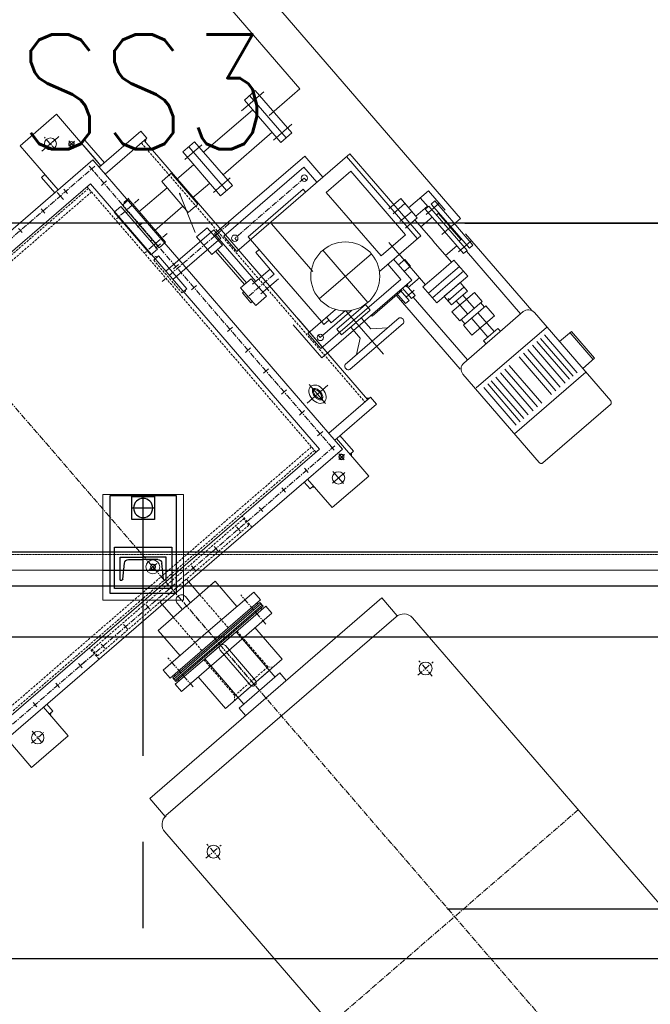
# Model space of a CAD drawing. Header units: inches. Extents: x -204116 to 930598, y -391373 to 256461.
# Tile 21 of 225: x -185141 to -183768, y 37518 to 39661. Entities that reach past the tile are written whole.
import ezdxf
from ezdxf.lldxf.tags import DXFTag

# ---------------------------------------------------------------- set-up
doc = ezdxf.new("R2010")
doc.units = ezdxf.units.IN
doc.header["$LTSCALE"] = 10
doc.header["$MEASUREMENT"] = 0
doc.header["$PDMODE"] = 1
doc.header["$PDSIZE"] = 1000
for name, pattern in [('CENTER', [2, 1.25, -0.25, 0.25, -0.25]), ('CONTINOUS', [0]), ('DASHED', [0.75, 0.5, -0.25]), ('DASHED2', [0.375, 0.25, -0.125]), ('HIDDEN', [0.375, 0.25, -0.125]), ('MOTOR FRAMES$0$CENTER', [2, 1.25, -0.25, 0.25, -0.25])]:
    doc.linetypes.add(name, pattern=pattern)
doc.layers.get('Defpoints').update_dxf_attribs({"lineweight": 25})
for name, color, linetype in [('BELT', 4, 'Continuous'), ('Layer1', 3, 'Continuous'), ('MOTOR FRAMES$0$C', 1, 'MOTOR FRAMES$0$CENTER')]:
    doc.layers.add(name, color=color, linetype=linetype)
for name, color, linetype, lineweight in [('C', 1, 'CENTER', 25), ('cen', 2, 'CENTER2', 25), ('CENTER', 2, 'CENTER', 25), ('CTEXT2', 3, 'Continuous', 25), ('HIDDEN', 1, 'HIDDEN', 25), ('HIDEN', 8, 'CONTINOUS', 9), ('OBJECT', 7, 'Continuous', 25)]:
    doc.layers.add(name, color=color, linetype=linetype, lineweight=lineweight)
doc.styles.add('MIC', font='romans.shx', dxfattribs={"width": 0.8})
doc.styles.get("Standard").update_dxf_attribs({"font": 'simplex.shx'})
tags = doc.linetypes.add('CENTER2', pattern=[1.125, 0.75, -0.125, 0.125, -0.125]).pattern_tags.tags
tags[10:11] = [DXFTag(74, 4), DXFTag(75, 0), DXFTag(340, '0'), DXFTag(46, 1.0), DXFTag(50, 0.0), DXFTag(44, 0.0), DXFTag(45, 0.0)]
tags[8:9] = [DXFTag(74, 4), DXFTag(75, 0), DXFTag(340, '0'), DXFTag(46, 1.0), DXFTag(50, 0.0), DXFTag(44, 0.0), DXFTag(45, 0.0)]
tags[6:7] = [DXFTag(74, 4), DXFTag(75, 0), DXFTag(340, '0'), DXFTag(46, 1.0), DXFTag(50, 0.0), DXFTag(44, 0.0), DXFTag(45, 0.0)]
tags[4:5] = [DXFTag(74, 4), DXFTag(75, 0), DXFTag(340, '0'), DXFTag(46, 1.0), DXFTag(50, 0.0), DXFTag(44, 0.0), DXFTag(45, 0.0)]
doc.dimstyles.new('1_75', dxfattribs={"dimscale": 75, "dimtxt": 2.5, "dimasz": 2.5, "dimexe": 1, "dimexo": 2, "dimgap": 1, "dimtad": 1, "dimtoh": 1, "dimdec": 0, "dimzin": 9, "dimdsep": 46, "dimtxsty": 'MIC', "dimcen": 2.5, "dimclrd": 1, "dimclre": 1, "dimclrt": 256, "dimadec": 0, "dimazin": 0, "dimtfac": 1, "dimtdec": 0, "dimtmove": 2, "dimatfit": 3, "dimfxl": 1, "dimlwd": -1, "dimlwe": -1, "dimarcsym": 0})

# ---------------------------------------------------------------- blocks, each defined once
blk = doc.blocks.new('_Open30')
at = {"color": 0, "linetype": 'ByBlock', "lineweight": -2}
for p, q in [((-1, 0.27), (0, 0)), ((0, 0), (-1, -0.27)), ((0, 0), (-1, 0))]:
    blk.add_line(p, q, dxfattribs=at)
blk = doc.blocks.new('A$C5E7B7E5C')
at = {"lineweight": 5}
for points in [[(288.6, 2300), (284.1, 2300), (288.6, 2295.4)], [(288.6, 1540), (284.1, 1540), (288.6, 1544.7)], [(288.6, 1435), (284.1, 1435), (288.6, 1430.4)], [(358.4, 1328), (353.9, 1328), (353.9, 1323.5)], [(1098.2, 1323.5), (1098.2, 1328), (1093.7, 1328)]]:
    blk.add_hatch(color=214, dxfattribs=at).paths.add_polyline_path(points)
at = {"linetype": 'Continuous', "lineweight": 5}
for points in [[(343.7, 1488.1), (345.7, 1490), (345.7, 1488.1)], [(357.8, 1488.1), (355.8, 1490), (355.8, 1488.1)], [(793.6, 1475.1), (793.6, 1472.1, -0.342277), (790.7, 1475.9, 0.075385)], [(887.6, 1471.4), (887.6, 1475), (892.3, 1475)], [(887.6, 1471.4), (887.6, 1475), (892.3, 1475)]]:
    blk.add_hatch(color=214, dxfattribs=at).paths.add_polyline_path(points)
at = {"color": 214, "lineweight": 5, "ltscale": 18}
for p, q in [((226.2, 2405), (333.9, 2405)), ((226.2, 2405), (226.2, 2300)), ((226.2, 2300), (308.2, 2300)), ((308.2, 2290), (288.6, 2290)), ((308.2, 1550), (288.6, 1550)), ((226.2, 1540), (308.2, 1540)), ((226.2, 1435), (226.2, 1540)), ((1139.2, 1540), (1266.2, 1540)), ((1266.2, 1435), (1266.2, 1540)), ((226.2, 1435), (333.9, 1435)), ((333.9, 1425), (288.6, 1425)), ((1118.2, 1435), (1266.2, 1435))]:
    blk.add_line(p, q, dxfattribs=at)
at = {"color": 214, "lineweight": 5}
for p, q in [((308.2, 2400), (308.2, 1920)), ((340.7, 2365), (340.7, 1920)), ((284, 2300.1), (288.6, 2295.3)), ((324.2, 2310), (324.2, 2310)), ((324.2, 2245), (324.2, 2245)), ((324.2, 2180), (324.2, 2180)), ((324.2, 2177.5), (324.2, 2162.7)), ((324.2, 2115), (324.2, 2115)), ((158.4, 2049.9), (138.2, 2049.9)), ((138.2, 1920.2), (138.2, 2049.9)), ((162.1, 2038.8), (158.1, 2038.8)), ((158.4, 2049.9), (158.4, 1920.2)), ((162.1, 2045.1), (172.6, 2045.1)), ((162.1, 2045.1), (162.1, 1920.2)), ((165.1, 2045.1), (165.1, 1920.2)), ((169.3, 2045.1), (169.3, 1920.2)), ((172.6, 2045.1), (172.6, 1920.2)), ((176, 2038.8), (172.6, 2038.8)), ((198.8, 2049.9), (176, 2049.9)), ((176, 2049.9), (176, 1920.4)), ((198.8, 1920.2), (198.8, 2049.9)), ((324.2, 2050), (324.2, 2050)), ((47.4, 2001.4), (47.4, 1920)), ((47.4, 2001.4), (138.4, 2001.4)), ((271.6, 2001.4), (198.8, 2001.4)), ((271.6, 2001.4), (271.6, 1920)), ((324.2, 1985), (324.2, 1985)), ((271, 1958.1), (315.8, 1958.1)), ((271, 1931.6), (288.6, 1931.6)), ((47.4, 1838), (47.4, 1920.4)), ((138.2, 1920.2), (138.2, 1789.5)), ((158.4, 1789.5), (158.4, 1920.2)), ((162.1, 1794.3), (162.1, 1920.2)), ((165.1, 1794.3), (165.1, 1920.2)), ((169.3, 1794.3), (169.3, 1920.2)), ((172.6, 1794.3), (172.6, 1920.2)), ((176, 1789.5), (176, 1920)), ((198.8, 1920.2), (198.8, 1789.5)), ((271, 1908.6), (288.6, 1908.6)), ((271.6, 1838), (271.6, 1920.4)), ((308.2, 1440), (308.2, 1920)), ((324.2, 1920), (324.2, 1920)), ((340.7, 1478), (340.7, 1920)), ((1103.7, 1478), (1103.7, 1920)), ((1139.2, 1440), (1139.2, 1920)), ((271, 1882.3), (315.8, 1882.3)), ((324.2, 1855), (324.2, 1855)), ((47.4, 1838), (138.4, 1838)), ((271.6, 1838), (198.8, 1838)), ((162.1, 1800.6), (158.1, 1800.6)), ((176, 1800.6), (172.6, 1800.6)), ((158.4, 1789.5), (138.2, 1789.5)), ((162.1, 1794.3), (172.6, 1794.3)), ((198.8, 1789.5), (176, 1789.5)), ((324.2, 1790), (324.2, 1790)), ((324.2, 1725), (324.2, 1725)), ((324.2, 1660), (324.2, 1660)), ((1126.2, 1660), (1126.2, 1660)), ((324.2, 1595), (324.2, 1595)), ((1126.2, 1595), (1126.2, 1595)), ((284, 1540), (288.6, 1544.7)), ((1136.4, 1545), (1116, 1545)), ((1139.2, 1550), (1183.2, 1550)), ((324.2, 1530), (324.2, 1530)), ((1126.2, 1530), (1126.2, 1530)), ((1139.2, 1540), (1183.2, 1540)), ((266.2, 1469.6), (266.2, 1504.9)), ((284.6, 1487.5), (250, 1487.5)), ((793.6, 1468.4), (793.6, 1482.4)), ((793.6, 1468.4), (793.6, 1482.4)), ((887.6, 1468.4), (887.6, 1482.4)), ((887.6, 1468.4), (887.6, 1482.4)), ((296.2, 1444), (296.2, 1460.5)), ((1103.7, 1478), (340.7, 1478)), ((887.6, 1468.4), (793.6, 1468.4)), ((887.6, 1468.4), (793.6, 1468.4)), ((923.9, 1460.7), (923.9, 1455.8)), ((1005, 1460.7), (1005, 1455.8)), ((1196.2, 1444), (1196.2, 1460.5)), ((308.2, 1440), (1139.2, 1440)), ((324.2, 1455), (324.2, 1455)), ((333.9, 1320), (333.9, 1440)), ((353.9, 1320), (353.9, 1440)), ((365.2, 1455), (365.2, 1455)), ((425.2, 1455), (425.2, 1455)), ((485.2, 1455), (485.2, 1455)), ((545.2, 1455), (545.2, 1455)), ((605.2, 1455), (605.2, 1455)), ((665.2, 1455), (665.2, 1455)), ((725.2, 1455), (725.2, 1455)), ((785.2, 1455), (785.2, 1455)), ((845.2, 1455), (845.2, 1455)), ((905.2, 1455), (905.2, 1455)), ((935, 1438.3), (935, 1357.4)), ((965.2, 1455), (965.2, 1455)), ((988.1, 1438.3), (988.1, 1357.4)), ((1025.2, 1455), (1025.2, 1455)), ((1085.2, 1455), (1085.2, 1455)), ((1098.2, 1320), (1098.2, 1440)), ((1118.2, 1320), (1118.2, 1440)), ((1118.2, 1320), (1118.2, 1440)), ((1126.2, 1455), (1126.2, 1455)), ((1126.2, 1455), (1126.2, 1455)), ((284, 1435.1), (288.6, 1430.3)), ((1132.4, 1425), (1183.2, 1425)), ((1138.6, 1435), (1183.2, 1435)), ((667.8, 1378.8), (718.2, 1378.8)), ((667.8, 1348), (667.8, 1378.8)), ((707.4, 1382.7), (679.4, 1382.7)), ((679.4, 1379.3), (679.4, 1382.7)), ((707.4, 1379.3), (707.4, 1382.7)), ((718.2, 1378.8), (718.2, 1348)), ((814.5, 1378.8), (865, 1378.8)), ((814.5, 1348), (814.5, 1378.8)), ((865, 1378.8), (865, 1348)), ((679.4, 1303.5), (679.4, 1353.7)), ((707.4, 1303.5), (707.4, 1353.7)), ((718.2, 1367.6), (813.6, 1367.6)), ((718.2, 1362), (813.6, 1362)), ((917.1, 1357.4), (917.1, 1329.8)), ((1005.7, 1357.4), (917.1, 1357.4)), ((1005.7, 1329.8), (1005.7, 1357.4)), ((582.6, 1344.6), (487.5, 1344.6)), ((487.5, 1344.6), (487.5, 1085.7)), ((504.1, 1332.7), (548, 1332.7)), ((504.1, 1102.7), (504.1, 1332.7)), ((548, 1332.7), (548, 1253.1)), ((718.2, 1348), (667.8, 1348)), ((844.2, 1344.6), (707.4, 1344.6)), ((783.7, 1332.7), (783.7, 1007.7)), ((827.6, 1332.7), (783.7, 1332.7)), ((865, 1348), (814.5, 1348)), ((827.6, 1102.7), (827.6, 1332.7)), ((828.4, 1340.1), (852.4, 1340.1)), ((844.2, 1085.7), (844.2, 1344.6)), ((917.1, 1329.8), (1005.7, 1329.8)), ((935, 1329.8), (935, 1280.5)), ((988.1, 1329.8), (988.1, 1280.5)), ((353.9, 1320), (333.9, 1320)), ((1098.2, 1328), (353.9, 1328)), ((353.9, 1323.5), (358.4, 1328)), ((428.4, 1314.9), (428.4, 1237.7)), ((443.3, 1315.3), (443.3, 1237.7)), ((458.7, 1328), (585.7, 1328)), ((523.4, 1317.7), (523.4, 1227.3)), ((530.4, 1317.7), (523.4, 1317.7)), ((1098.2, 1323.5), (1093.7, 1328)), ((1098.2, 1320), (1118.2, 1320)), ((539.8, 1293.5), (548, 1293.5)), ((539.8, 1293.5), (539.8, 1279)), ((548, 1293.5), (693.4, 1293.5)), ((754.9, 1303.5), (693.4, 1303.5)), ((791.9, 1293.5), (693.4, 1293.5)), ((754.9, 1293.5), (754.9, 1303.5)), ((791.9, 1293.5), (791.9, 1135.2)), ((914, 1239.3), (914, 1287.8)), ((1009.1, 1239.3), (1009.1, 1287.8)), ((465.6, 1252.8), (443.3, 1282.3)), ((513.5, 1279), (497.3, 1279)), ((497.3, 1279), (497.3, 1237.5)), ((513.5, 1196.4), (513.5, 1279)), ((548, 1279), (531.9, 1279)), ((531.9, 1279), (531.9, 1237.5)), ((588.4, 1114.6), (588.4, 1264.8)), ((898.6, 1280.5), (898.6, 1246.7)), ((1024.5, 1280.5), (898.6, 1280.5)), ((1024.5, 1280.5), (1024.5, 1246.7)), ((497.3, 1252.8), (465.6, 1252.8)), ((1024.5, 1263.7), (898.6, 1263.7)), ((1024.5, 1246.7), (898.6, 1246.7)), ((929.8, 1246.7), (929.8, 1105.4)), ((994.6, 1246.7), (994.6, 1105.4)), ((530.6, 1237.7), (405.8, 1237.7)), ((428.4, 1160.6), (428.4, 1237.7)), ((443.3, 1160.1), (443.3, 1237.7)), ((465.6, 1222.6), (443.3, 1193.1)), ((497.3, 1222.6), (465.6, 1222.6)), ((497.3, 1196.4), (497.3, 1237.9)), ((780, 1236.4), (642.2, 1236.4)), ((484.7, 1202.1), (487.5, 1202.1)), ((484.7, 1202.1), (484.7, 1115.3)), ((513.6, 1196.4), (497.3, 1196.4)), ((663.5, 1189.7), (513.3, 1189.7)), ((88.5, 929.5), (88.5, 1134.8)), ((100.1, 1119.5), (208.6, 1119.5)), ((218.3, 931), (218.3, 1132.5)), ((484.7, 1132.5), (272.5, 1132.5)), ((277.1, 946.6), (277.1, 1117.7)), ((458, 1119), (458, 1129.3)), ((458, 1129.3), (487.5, 1129.3)), ((458, 1119), (487.5, 1119)), ((467.7, 1129.3), (467.7, 1131.7)), ((467.7, 1095.9), (467.7, 1119)), ((548, 1126.4), (548, 1007.7)), ((791.9, 1135.2), (783.7, 1135.2)), ((801.4, 1117.7), (808.4, 1117.7)), ((914.7, 1061.3), (914.7, 1114.2)), ((1008.4, 1061.3), (1008.4, 1125.6)), ((100.1, 1108), (208.6, 1108)), ((100.1, 1097.6), (208.6, 1097.6)), ((457.6, 1107.3), (277.1, 1107.3)), ((457.6, 1112), (487.5, 1112)), ((457.6, 1112), (457.6, 1101.9)), ((457.6, 1101.9), (487.5, 1101.9)), ((480.3, 1101.9), (480.3, 1069.7)), ((484.7, 1098), (484.7, 1104.9)), ((487.5, 1103.5), (484.7, 1103.5)), ((548, 1102.7), (504.1, 1102.7)), ((753.9, 1101.7), (571.3, 1101.7)), ((571.3, 1101.7), (571.3, 1031.3)), ((753.9, 1031.3), (753.9, 1101.7)), ((783.7, 1102.7), (827.6, 1102.7)), ((900.7, 1105.4), (900.7, 1073.8)), ((1022.4, 1105.4), (900.7, 1105.4)), ((1022.4, 1105.4), (1022.4, 1073.8)), ((100.1, 1085), (208.6, 1085)), ((100.1, 1071.4), (208.6, 1071.4)), ((414.6, 1076.6), (460.6, 1076.6)), ((414.6, 1076.6), (414.6, 1032.4)), ((428.7, 1076.6), (428.7, 1032.2)), ((442.2, 1076.6), (442.2, 1032.2)), ((460.6, 1076.6), (460.6, 1032.2)), ((487.5, 1085.7), (548, 1085.7)), ((512.7, 1085.7), (512.7, 1067.6)), ((531.7, 1085.7), (531.7, 1067.6)), ((783.7, 1085.7), (844.2, 1085.7)), ((1022.4, 1090.1), (900.7, 1090.1)), ((1022.4, 1073.8), (900.7, 1073.8)), ((961.6, 1086.4), (961.6, 997.9)), ((100.1, 1058.9), (208.6, 1058.9)), ((277.2, 1053.5), (285.6, 1053.5)), ((285.6, 1053.5), (285.6, 1032.8)), ((311.4, 1064.6), (311.4, 1032.3)), ((339.8, 1064.6), (311.4, 1064.6)), ((339.1, 1060.4), (352.3, 1060.4)), ((339.8, 999.8), (339.8, 1064.6)), ((352.3, 1064.6), (378, 1064.6)), ((352.3, 999.8), (352.3, 1064.6)), ((378, 1064.6), (378, 1032.3)), ((390.3, 1009.4), (390.3, 1055)), ((390.3, 1055), (414.6, 1055)), ((402, 1054.8), (402, 1032.2)), ((402, 1051.5), (402, 1045.6)), ((402.1, 1052), (402.1, 1049)), ((402.1, 1051.8), (405.9, 1051.8)), ((415, 1055), (415, 1032.2)), ((460.6, 1069.4), (548, 1069.4)), ((531.7, 1067.6), (512.7, 1067.6)), ((582.3, 1069.4), (521.7, 1069.4)), ((100.1, 1046.3), (208.6, 1046.3)), ((285.6, 1041.4), (339, 1041.4)), ((285.6, 1012.2), (285.6, 1032.8)), ((311.4, 999.8), (311.4, 1032.1)), ((352.6, 1041.4), (390.3, 1041.4)), ((378, 999.8), (378, 1032.1)), ((402, 1009.6), (402, 1032.2)), ((414.6, 987.8), (414.6, 1032)), ((415, 1009.4), (415, 1032.2)), ((428.7, 987.8), (428.7, 1032.2)), ((442.2, 987.8), (442.2, 1032.2)), ((460.6, 987.8), (460.6, 1032.2)), ((571.3, 1031.3), (753.9, 1031.3)), ((100.1, 1018), (208.6, 1018)), ((277.2, 1012.2), (285.6, 1012.2)), ((285.6, 1023), (339, 1023)), ((352.6, 1023), (390.3, 1023)), ((390.3, 1009.4), (415, 1009.4)), ((783.7, 1017.4), (548, 1017.4)), ((783.7, 1007.7), (548, 1007.7)), ((582.3, 987.8), (582.3, 1021.7)), ((600.8, 987.8), (600.8, 1021.7)), ((623.4, 987.8), (623.4, 1021.7)), ((637.5, 987.8), (637.5, 1021.7)), ((100.1, 1005.4), (208.6, 1005.4)), ((100.1, 992.9), (208.6, 992.9)), ((339.8, 999.8), (311.4, 999.8)), ((339.6, 1003.7), (352.9, 1003.7)), ((352.3, 999.8), (378, 999.8)), ((414.6, 987.8), (460.6, 987.8)), ((460.6, 994.6), (521.3, 994.6)), ((480.3, 962.4), (480.3, 994.6)), ((582.3, 994.6), (521.7, 994.6)), ((562.6, 962.4), (562.6, 994.6)), ((637.5, 987.8), (582.3, 987.8)), ((587, 954.5), (587, 987.8)), ((611.3, 931), (611.3, 987.8)), ((961.6, 997.9), (2102.9, 997.9)), ((100.1, 979.3), (208.6, 979.3)), ((100.1, 966.7), (208.6, 966.7)), ((467.7, 968.4), (467.7, 932.6)), ((520.2, 917.7), (520.2, 971)), ((575.6, 968.4), (575.6, 932.2)), ((100.1, 956.3), (208.6, 956.3)), ((100.1, 944.8), (208.6, 944.8)), ((277.1, 954.3), (457.6, 954.3)), ((457.6, 962.4), (521.3, 962.4)), ((457.6, 952.3), (457.6, 962.4)), ((457.6, 952.3), (521.5, 952.3)), ((458, 945.3), (522.2, 945.3)), ((458, 945.3), (458, 935)), ((484.7, 952.3), (484.7, 945.4)), ((522.4, 946.8), (484.7, 946.8)), ((585.3, 952.3), (521.5, 952.3)), ((585.3, 962.4), (521.7, 962.4)), ((521.9, 946.8), (559.7, 946.8)), ((585.3, 945.3), (522.2, 945.3)), ((559.7, 952.3), (559.7, 945.4)), ((585.3, 952.3), (585.3, 962.4)), ((585.3, 954.3), (611.3, 954.3)), ((585.3, 945.3), (585.3, 935)), ((98.9, 929.5), (98.9, 895.3)), ((176.1, 895.3), (176.1, 929.5)), ((266.9, 931), (487.7, 931)), ((458, 935), (522.2, 935)), ((585.3, 935), (522.2, 935)), ((555.3, 931), (611.3, 931)), ((2501.5, 917.7), (520.2, 917.7)), ((98.9, 899.7), (175.7, 899.7)), ((98.9, 895.3), (176.1, 895.3))]:
    blk.add_line(p, q, dxfattribs=at)
at = {"color": 214, "linetype": 'DASHED', "lineweight": 5}
for p, q in [((345.7, 2355), (345.7, 1920)), ((355.8, 2355), (355.8, 1920)), ((308.2, 2140), (340.7, 2140)), ((315.8, 2137.6), (315.8, 1920)), ((315.8, 2137.6), (333.9, 2137.6)), ((333.9, 2140), (333.9, 1920)), ((55.4, 1967.9), (47.9, 1975.4)), ((47.4, 1967.9), (47.4, 1920.2)), ((55.4, 1967.9), (158.8, 1967.9)), ((55.4, 1967.9), (55.4, 1872.5)), ((271.6, 1958.1), (176, 1958.1)), ((47.4, 1872.5), (47.4, 1920.2)), ((315.8, 1702.5), (315.8, 1920)), ((333.9, 1700), (333.9, 1920)), ((345.7, 1488), (345.7, 1920)), ((355.8, 1488), (355.8, 1920)), ((1088.6, 1488), (1088.6, 1920)), ((1098.7, 1488), (1098.7, 1920)), ((55.4, 1872.5), (47.9, 1865)), ((55.4, 1872.5), (158.8, 1872.5)), ((271.6, 1882.3), (176, 1882.3)), ((308.2, 1700), (340.7, 1700)), ((315.8, 1702.5), (333.9, 1702.5)), ((1103.7, 1488), (340.7, 1488)), ((887.6, 1482.4), (793.6, 1482.4)), ((887.6, 1482.4), (793.6, 1482.4)), ((1098.2, 1336), (353.9, 1336))]:
    blk.add_line(p, q, dxfattribs=at)
at = {"color": 214, "linetype": 'DASHED2', "lineweight": 5, "ltscale": 18}
for p, q in [((288.6, 2290), (288.6, 2300)), ((288.6, 1550), (288.6, 1540)), ((1183.2, 1540), (1183.2, 1550)), ((288.6, 1425), (288.6, 1435)), ((1183.2, 1425), (1183.2, 1435))]:
    blk.add_line(p, q, dxfattribs=at)
at = {"color": 214, "linetype": 'CENTER2', "lineweight": 5}
for p, q in [((318.1, 2310), (330.4, 2310)), ((318.1, 2245), (330.4, 2245)), ((318.1, 2180), (330.4, 2180)), ((318.1, 2115), (330.4, 2115)), ((318.1, 2050), (330.4, 2050)), ((318.1, 1985), (330.4, 1985)), ((318.1, 1855), (330.4, 1855)), ((318.1, 1790), (330.4, 1790)), ((318.1, 1725), (330.4, 1725)), ((318.1, 1660), (330.4, 1660)), ((1120.1, 1660), (1132.4, 1660)), ((318.1, 1595), (330.4, 1595)), ((1120.1, 1595), (1132.4, 1595)), ((318.1, 1530), (330.4, 1530)), ((1120.1, 1530), (1132.4, 1530)), ((318.1, 1455), (330.4, 1455)), ((1120.1, 1455), (1132.4, 1455)), ((433.8, 1373.2), (433.8, 1432.6)), ((461.3, 1403), (407.3, 1403))]:
    blk.add_line(p, q, dxfattribs=at)
at = {"color": 214, "linetype": 'CENTER', "lineweight": 5}
for p, q in [((128.7, 2024.4), (212.5, 2024.4)), ((128.7, 1815), (212.5, 1815)), ((840.6, 1306.3), (840.6, 1500.9)), ((912.4, 1422.2), (912.4, 1488.4)), ((1008.9, 1420.3), (1008.9, 1484.7)), ((693.4, 1303.5), (693.4, 1382.7)), ((523.4, 1227.3), (523.4, 1317.7)), ((808.4, 1317.7), (801.4, 1317.7)), ((808.4, 1117.7), (808.4, 1317.7)), ((2.4, 1130.8), (2.4, 1130.8))]:
    blk.add_line(p, q, dxfattribs=at)
at = {"color": 214, "linetype": 'Continuous', "lineweight": 5}
for p, q in [((383.8, 1908.5), (383.8, 1929.2)), ((375.9, 1920), (393, 1920)), ((345.7, 1490), (343.7, 1488.1)), ((355.8, 1490), (357.8, 1488.1)), ((828.4, 1340.1), (828.4, 1478.4)), ((852.4, 1340.1), (852.4, 1478.4)), ((900.3, 1460.6), (900.3, 1479.3)), ((1022.8, 1479.3), (900.3, 1479.3)), ((1022.8, 1479.3), (1022.8, 1460.6)), ((365.2, 1447.5), (365.2, 1462.4)), ((425.2, 1447.5), (425.2, 1462.4)), ((485.2, 1447.5), (485.2, 1462.4)), ((545.2, 1447.5), (545.2, 1462.4)), ((605.2, 1447.5), (605.2, 1462.4)), ((665.2, 1447.5), (665.2, 1462.4)), ((785.2, 1447.8), (785.2, 1462.3)), ((845.2, 1447.8), (845.2, 1462.3)), ((887.6, 1471.4), (892.3, 1475)), ((887.6, 1471.4), (892.3, 1475)), ((1022.8, 1460.6), (900.3, 1460.6)), ((905.2, 1447.8), (905.2, 1462.3)), ((965.2, 1447.5), (965.2, 1462.4)), ((1085.2, 1447.5), (1085.2, 1462.4)), ((900.3, 1437.1), (900.3, 1455.8)), ((1022.8, 1455.8), (900.3, 1455.8)), ((1022.8, 1437.1), (900.3, 1437.1)), ((1022.8, 1455.8), (1022.8, 1437.1)), ((1025.2, 1434.9), (1025.2, 1449.7)), ((0, 935.2), (0, 1129.1)), ((260, 1134.8), (5.7, 1134.8)), ((260, 929.5), (5.7, 929.5))]:
    blk.add_line(p, q, dxfattribs=at)
at = {"color": 214, "linetype": 'CENTER', "lineweight": 5, "ltscale": 6}
for p, q in [((287.6, 1452.5), (305.2, 1452.5)), ((1204.7, 1452.5), (1187.2, 1452.5))]:
    blk.add_line(p, q, dxfattribs=at)
at = {"color": 214, "linetype": 'DASHED2', "lineweight": 5, "ltscale": 10}
for p, q in [((1118.2, 1435), (1138.6, 1435)), ((1118.2, 1425), (1132.4, 1425))]:
    blk.add_line(p, q, dxfattribs=at)
at = {"color": 214, "lineweight": 5}
blk.add_lwpolyline([(957.6, 1346), (874.4, 1374.7)], dxfattribs=at)
for centre, radius in [((266.2, 2352.5), 13.5), ((266.2, 1487.5), 13.5), ((1226.2, 1487.3), 13), ((523.4, 1317.7), 7), ((523.4, 1317.7), 7), ((808.4, 1317.7), 7), ((588.4, 1189.7), 75.1), ((808.4, 1117.7), 7)]:
    blk.add_circle(centre, radius, dxfattribs=at)
at = {"color": 214, "linetype": 'Continuous', "lineweight": 5}
for radius in [15, 5]:
    blk.add_circle((383.8, 1920), radius, dxfattribs=at)
at = {"color": 214, "lineweight": 5}
for centre, radius, start, end in [((288.5, 1920), 11.6, 0.4152, 90.5627), ((288.5, 1920.2), 11.6, 269.4373, 359.5848), ((435.9, 1312), 8.06, 24.2789, 159.1746), ((435.9, 1163.4), 8.06, 200.8254, 335.7211), ((260, 1117.7), 17.1, 0, 90), ((260, 946.6), 17.1, 270, 0)]:
    blk.add_arc(centre, radius, start, end, dxfattribs=at)
at = {"color": 214, "linetype": 'Continuous', "lineweight": 5}
for centre, radius, start, end in [((383.8, 1920), 6, 90, 0), ((794.6, 1475.9), 3.92, 179.0665, 254.5215)]:
    blk.add_arc(centre, radius, start, end, dxfattribs=at)
at = {"color": 214, "linetype": 'CENTER', "lineweight": 5}
for centre, start, end in [((5.7, 1129.1), 90, 180), ((5.7, 935.2), 180, 270)]:
    blk.add_arc(centre, 5.7, start, end, dxfattribs=at)
at = {"color": 214, "lineweight": 5}
blk.add_ellipse((433.8, 1402.9), major_axis=(-22.6, 0.2), ratio=0.693259, dxfattribs=at)
for points, knots in [([(418.7, 1403), (418.7, 1402.8), (418.7, 1402.6), (418.8, 1402.1), (418.9, 1401.9), (419.1, 1401.4), (419.2, 1401.1), (419.8, 1400.1), (420.4, 1399.3), (422.2, 1397.9), (423.2, 1397.3), (425.6, 1396.1), (427, 1395.7), (429.9, 1395), (431.5, 1394.8), (434.6, 1394.7), (436.2, 1394.8), (439.3, 1395.2), (440.7, 1395.6), (443.9, 1396.8), (445.4, 1397.7), (447, 1399.1), (447.5, 1399.6), (448, 1400.3), (448.2, 1400.6), (448.5, 1401.2), (448.7, 1401.4), (448.8, 1401.9), (448.8, 1402.1), (448.9, 1402.3), (448.9, 1402.4), (448.9, 1402.5), (448.9, 1402.6), (448.9, 1403), (448.9, 1403.2), (448.8, 1403.6), (448.8, 1403.7), (448.6, 1404.2), (448.6, 1404.4), (448.2, 1405), (447.9, 1405.5), (447.1, 1406.5), (446.5, 1407), (444.6, 1408.4), (442.9, 1409.3), (439.2, 1410.5), (437.4, 1410.8), (433.7, 1411.1), (431.7, 1411), (427.7, 1410.4), (425.6, 1409.8), (422.6, 1408.3), (421.6, 1407.6), (420.1, 1406.1), (419.5, 1405.4), (419.1, 1404.6), (419, 1404.5), (418.9, 1404.2), (418.9, 1404), (418.7, 1403.6), (418.7, 1403.3), (418.7, 1403), (418.7, 1403), (418.7, 1403)], [0, 0, 0, 0, 0.132564, 0.132564, 0.265128, 0.265128, 0.397691, 0.397691, 0.712191, 0.712191, 0.984757, 0.984757, 1.257323, 1.257323, 1.529888, 1.529888, 1.802454, 1.802454, 2.075019, 2.075019, 2.466146, 2.466146, 2.656895, 2.656895, 2.792909, 2.792909, 2.928923, 2.928923, 3.025899, 3.025899, 3.086635, 3.086635, 3.147372, 3.147372, 3.259996, 3.259996, 3.37262, 3.37262, 3.485244, 3.485244, 3.689454, 3.689454, 3.893663, 3.893663, 4.290583, 4.290583, 4.616325, 4.616325, 4.942067, 4.942067, 5.342208, 5.342208, 5.640402, 5.640402, 5.938596, 5.938596, 6.025572, 6.025572, 6.112547, 6.112547, 6.254759, 6.254759, 6.283185, 6.283185, 6.283185, 6.283185]), ([(421.2, 1403), (421.2, 1402.9), (421.2, 1402.8), (421.3, 1402.4), (421.4, 1402.2), (421.9, 1401.5), (422.3, 1401.1), (423.5, 1400), (424.7, 1399.3), (427.5, 1398.1), (429.2, 1397.6), (432.8, 1397.2), (434.6, 1397.1), (438.2, 1397.6), (439.9, 1398), (442.8, 1399.1), (444, 1399.8), (445.4, 1401), (445.9, 1401.5), (446.3, 1402.3), (446.4, 1402.5), (446.4, 1402.8), (446.4, 1402.9), (446.3, 1403.3), (446.2, 1403.6), (445.5, 1404.5), (444.9, 1405.1), (443.3, 1406.3), (442.2, 1406.8), (439.7, 1407.8), (438.3, 1408.1), (434.7, 1408.6), (432.5, 1408.6), (428.4, 1408), (426.5, 1407.4), (423.8, 1406.1), (422.9, 1405.4), (421.7, 1404.3), (421.5, 1403.8), (421.2, 1403.2), (421.2, 1403.1), (421.2, 1403)], [0, 0, 0, 0, 0.227916, 0.227916, 0.455832, 0.455832, 0.683748, 0.683748, 1.036814, 1.036814, 1.38988, 1.38988, 1.742946, 1.742946, 2.096012, 2.096012, 2.449078, 2.449078, 2.745526, 2.745526, 3.041973, 3.041973, 3.33842, 3.33842, 3.634868, 3.634868, 3.931315, 3.931315, 4.227762, 4.227762, 4.524209, 4.524209, 4.934001, 4.934001, 5.343792, 5.343792, 5.672704, 5.672704, 6.001617, 6.001617, 6.283185, 6.283185, 6.283185, 6.283185])]:
    blk.add_open_spline(points, degree=3, knots=knots, dxfattribs=at)
at = {"layer": 'C', "color": 214, "lineweight": 5}
for p, q in [((324.2, 2395), (324.2, 1920)), ((1126.2, 2394.5), (1126.2, 1446)), ((266.2, 2370.5), (266.2, 2335.1)), ((284.6, 2352.5), (250, 2352.5)), ((28.5, 1920), (1444.9, 1920)), ((324.2, 1447.6), (324.2, 1920)), ((1226.2, 1511.5), (1226.2, 1487.3)), ((1226.2, 1511.5), (1226.2, 1487.3)), ((1226.2, 1469.6), (1226.2, 1504.9)), ((1207.8, 1487.5), (1246.8, 1487.5)), ((1226.2, 1463.1), (1226.2, 1487.3)), ((324.2, 1455), (1134.4, 1455))]:
    blk.add_line(p, q, dxfattribs=at)
at = {"layer": 'Defpoints', "color": 214, "linetype": 'ByBlock', "lineweight": 5}
for p in [(158.4, 2049.9), (158.4, 1789.5), (1226.2, 1511.5)]:
    blk.add_point(p, dxfattribs=at)
at = {"layer": 'Layer1', "color": 214, "lineweight": 5}
for centre in [(296.2, 1452.5), (1196.2, 1452.5)]:
    blk.add_circle(centre, 5.1, dxfattribs=at)
for centre, start, end in [((296.2, 1452.5), 270, 180), ((1196.2, 1452.5), 0, 270)]:
    blk.add_arc(centre, 6, start, end, dxfattribs=at)
at = {"color": 214, "lineweight": 5, "xscale": 4, "yscale": 4, "zscale": 4, "rotation": 340.9740717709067}
blk.add_blockref('_Open30', (961.4, 1344.7), dxfattribs=at)
blk = doc.blocks.new('mpmpmp')
at = {"color": 85, "lineweight": 13}
for p, q in [((-46856.6, 39687.4), (-48143.2, 39687.4)), ((-46876.9, 38980.1), (-46876.9, 39681.9)), ((-46610.6, 39681.9), (-46876.9, 39681.9)), ((-46856.6, 38975.1), (-46856.6, 39687.4)), ((-48219.6, 39665.1), (-48168, 39665.1)), ((-48219.6, 39665.1), (-48219.6, 38997.6)), ((-48168.2, 39000.1), (-48168.2, 39661.9)), ((-46560.6, 39030.1), (-46560.6, 39631.9)), ((-48219.6, 38997.6), (-48167.6, 38997.6)), ((-46856.6, 38975.1), (-48143.2, 38975.1)), ((-46603.6, 38980.1), (-46876.9, 38980.1))]:
    blk.add_line(p, q, dxfattribs=at)
at = {"color": 85, "lineweight": 5}
for p, q in [((-48370.9, 39376.9), (-48370.9, 39286.9)), ((-48240.9, 39376.9), (-48370.9, 39376.9)), ((-48240.9, 39390.4), (-48235.2, 39390.4)), ((-48240.9, 39273.4), (-48240.9, 39390.4)), ((-48240.9, 39390.4), (-48219.6, 39390.4)), ((-48240.9, 39390.4), (-48240.9, 39273.4)), ((-48263.3, 39339.4), (-48363.4, 39339.4)), ((-48263.3, 39324.4), (-48363.4, 39324.4)), ((-48240.9, 39286.9), (-48370.9, 39286.9)), ((-48240.9, 39273.4), (-48235.2, 39273.4)), ((-48240.9, 39273.4), (-48219.6, 39273.4))]:
    blk.add_line(p, q, dxfattribs=at)
at = {"lineweight": 13}
for centre in [(-48040.9, 39636.9), (-47140.9, 39636.9), (-48040.9, 39026.9), (-47140.9, 39026.9)]:
    blk.add_circle(centre, 14, dxfattribs=at)
at = {"color": 85, "lineweight": 13}
for centre, radius, start, end in [((-48142.3, 39661.5), 25.9, 91.9366, 179.198), ((-46610.6, 39631.9), 50, 0, 90), ((-46610.6, 39030.1), 50, 270, 0), ((-48142.7, 38999.9), 25, 180.2069, 270.2069)]:
    blk.add_arc(centre, radius, start, end, dxfattribs=at)
at = {"color": 85, "lineweight": 5}
for centre, start, end in [((-48363.4, 39331.9), 90, 270), ((-48263.3, 39331.9), 270, 90)]:
    blk.add_arc(centre, 7.5, start, end, dxfattribs=at)
at = {"layer": 'MOTOR FRAMES$0$C', "lineweight": 13}
for p, q in [((-47590.9, 38975.1), (-47590.9, 39687.4)), ((-48040.9, 39614.9), (-48040.9, 39658.9)), ((-47140.9, 39614.9), (-47140.9, 39658.9)), ((-48018.9, 39636.9), (-48062.9, 39636.9)), ((-47118.9, 39636.9), (-47162.9, 39636.9)), ((-46560.6, 39331.9), (-48464.9, 39331.9)), ((-48040.9, 39004.9), (-48040.9, 39048.9)), ((-47140.9, 39004.9), (-47140.9, 39048.9)), ((-48018.9, 39026.9), (-48062.9, 39026.9)), ((-47118.9, 39026.9), (-47162.9, 39026.9))]:
    blk.add_line(p, q, dxfattribs=at)
at = {"layer": 'MOTOR FRAMES$0$C', "color": 85, "lineweight": 13}
for p, q in [((-46560.6, 39636.9), (-46560.8, 39636.9)), ((-46560.6, 39026.9), (-46560.7, 39026.9))]:
    blk.add_line(p, q, dxfattribs=at)
blk = doc.blocks.new('ss')
for p, q in [((1740804.4, -1566403.1, 1912505.1), (1740804.4, -1566453.1, 1912505.1)), ((1740854.4, -1566403.1, 1912505.1), (1740804.4, -1566403.1, 1912505.1)), ((1740852.3, -1566408.7, 1912505.1), (1740817.5, -1566412.4, 1912505.1)), ((1740854.4, -1566403.1, 1912505.1), (1740854.4, -1566406.3, 1912505.1)), ((1742500.4, -1566403.1, 1912505.1), (1742500.4, -1566406.3, 1912505.1)), ((1742500.4, -1566403.1, 1912505.1), (1742550.4, -1566403.1, 1912505.1)), ((1742502.6, -1566408.7, 1912505.1), (1742537.4, -1566412.4, 1912505.1)), ((1742550.4, -1566403.1, 1912505.1), (1742550.4, -1566453.1, 1912505.1)), ((1740809.4, -1566421.3, 1912505.1), (1740809.4, -1566453.1, 1912505.1)), ((1742545.4, -1566421.3, 1912505.1), (1742545.4, -1566453.1, 1912505.1)), ((1740804.4, -1566503.1, 1912505.1), (1740804.4, -1566453.1, 1912505.1)), ((1740809.4, -1566485, 1912505.1), (1740809.4, -1566453.1, 1912505.1)), ((1742545.4, -1566485, 1912505.1), (1742545.4, -1566453.1, 1912505.1)), ((1742550.4, -1566503.1, 1912505.1), (1742550.4, -1566453.1, 1912505.1)), ((1740852.3, -1566497.6, 1912505.1), (1740817.5, -1566493.9, 1912505.1)), ((1742502.6, -1566497.6, 1912505.1), (1742537.4, -1566493.9, 1912505.1)), ((1740854.4, -1566503.1, 1912505.1), (1740804.4, -1566503.1, 1912505.1)), ((1740854.4, -1566503.1, 1912505.1), (1740854.4, -1566500, 1912505.1)), ((1742500.4, -1566503.1, 1912505.1), (1742500.4, -1566500, 1912505.1)), ((1742500.4, -1566503.1, 1912505.1), (1742550.4, -1566503.1, 1912505.1))]:
    blk.add_line(p, q)
at = {"elevation": 1912505.1}
for points in [[(1740882.4, -1566525.6), (1740671.1, -1566525.6), (1740671.1, -1566380.6), (1740882.4, -1566380.6)], [(1742472.4, -1566525.6), (1742732.7, -1566525.6), (1742732.7, -1566380.6), (1742472.4, -1566380.6)], [(1740672.2, -1566478.1), (1740722.2, -1566478.1), (1740722.2, -1566428.1), (1740672.2, -1566428.1)], [(1742731.6, -1566478.1), (1742681.6, -1566478.1), (1742681.6, -1566428.1), (1742731.6, -1566428.1)]]:
    blk.add_lwpolyline(points, close=True, dxfattribs=at)
at = {"linetype": 'Continuous', "elevation": 1912505.1}
for points in [[(1740872.4, -1566515.6), (1740872.4, -1566390.6), (1740782.4, -1566390.6), (1740782.4, -1566515.6)], [(1742482.4, -1566515.6), (1742482.4, -1566390.6), (1742572.4, -1566390.6), (1742572.4, -1566515.6)]]:
    blk.add_lwpolyline(points, close=True, dxfattribs=at)
for centre in [(1740697.2, -1566453.1, 1912505.1), (1742706.6, -1566453.1, 1912505.1)]:
    blk.add_circle(centre, 20.8)
for centre, radius, start, end in [((1740818.4, -1566421.3, 1912505.1), 9, 96, 180), ((1740852, -1566406.3, 1912505.1), 2.4, 276, 0), ((1742502.8, -1566406.3, 1912505.1), 2.4, 180, 264), ((1742536.4, -1566421.3, 1912505.1), 9, 360, 84), ((1740818.4, -1566485, 1912505.1), 9, 180, 264), ((1740852, -1566500, 1912505.1), 2.4, 0, 84), ((1742502.8, -1566500, 1912505.1), 2.4, 96, 180), ((1742536.4, -1566485, 1912505.1), 9, 276, 360)]:
    blk.add_arc(centre, radius, start, end)
at = {"layer": 'CENTER', "ltscale": 75}
for p, q in [((1740832.4, -1566365.6, 1912505.1), (1740832.4, -1566540.6, 1912505.1)), ((1740832.4, -1566365.6, 1912505.1), (1740832.4, -1566540.6, 1912505.1)), ((1742522.4, -1566365.6, 1912505.1), (1742522.4, -1566540.6, 1912505.1)), ((1742522.4, -1566365.6, 1912505.1), (1742522.4, -1566540.6, 1912505.1)), ((1740697.2, -1566428.1, 1912505.1), (1740697.2, -1566478.1, 1912505.1)), ((1742706.6, -1566428.1, 1912505.1), (1742706.6, -1566478.1, 1912505.1)), ((1742736.4, -1566453.1, 1912505.1), (1740667.5, -1566453.1, 1912505.1))]:
    blk.add_line(p, q, dxfattribs=at)
at = {"layer": 'HIDEN', "color": 8, "ltscale": 25, "elevation": 1912505.1}
for points in [[(1740897.4, -1566540.6), (1740667.5, -1566540.6), (1740667.5, -1566365.6), (1740897.4, -1566365.6)], [(1742457.4, -1566540.6), (1742736.4, -1566540.6), (1742736.4, -1566365.6), (1742457.4, -1566365.6)]]:
    blk.add_lwpolyline(points, close=True, dxfattribs=at)

msp = doc.modelspace()

# ---------------------------------------------------------------- linework, layer by layer
at = {"color": 250, "linetype": 'CENTER', "ltscale": 500}
for p, q in [((-191672.5, 39217.9), (-180672.5, 39217.8)), ((-193366.1, 37617.9, -2.2), (-179304.4, 37617.8, -2.4))]:
    msp.add_line(p, q, dxfattribs=at)
at = {"color": 1, "linetype": 'CENTER', "lineweight": 0, "ltscale": 0.5}
for p, q in [((-191672.5, 39217.8, -4480163), (-3830.7, 39217.8, -4480163)), ((-189672.5, 37617.8, -59590.7), (-3830.7, 37617.8, -59590.7))]:
    msp.add_line(p, q, dxfattribs=at)
at = {"color": 1, "ltscale": 500}
msp.add_line((-193366.1, 37617.9, -4480167.2), (-179304.4, 37617.9, -4480167.4), dxfattribs=at)
at = {"layer": 'BELT'}
msp.add_line((-189672.5, 38317.8, 8064038.2), (-5499.3, 38317.8, 445408.5), dxfattribs=at)
at = {"layer": 'cen', "linetype": 'CENTER', "ltscale": 500}
msp.add_line((-180672.5, 39217.8, -4480167.6), (-191672.5, 39217.8, -4480166.2), dxfattribs=at)
at = {"layer": 'cen', "linetype": 'CENTER2', "lineweight": 9, "ltscale": 0.01}
msp.add_line((-189672.5, 38462.8, 8170367.7), (-6796.4, 38462.8, 233656.2), dxfattribs=at)
at = {"layer": 'HIDDEN', "lineweight": 9, "ltscale": 0.01}
msp.add_line((-189672.5, 38497.1, 8170365.1), (-6796.4, 38497.1, 233654.1), dxfattribs=at)
at = {"layer": 'OBJECT'}
for p, q in [((-189672.5, 38502.8, 8170367.2), (-6796.4, 38502.8, 233656.2)), ((-6796.4, 38427.8, 233656.2), (-189672.5, 38427.8, 8170367.2))]:
    msp.add_line(p, q, dxfattribs=at)

# ---------------------------------------------------------------- block references
at = {"color": 250}
for name, p, rotation in [('A$C5E7B7E5C', (-183147.4, 39434.2, -9036954), 130.8070728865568), ('mpmpmp', (-182864, -24017.2, -9036954), 310.8070728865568)]:
    msp.add_blockref(name, p, dxfattribs=dict(at, rotation=rotation))
at = {"xscale": -1, "rotation": 90}
msp.add_blockref('ss', (-1751325.6, 1779295.3, -6392668.1), dxfattribs=at)

# ---------------------------------------------------------------- texts
at = {"layer": 'CTEXT2', "width": 0.85}
msp.add_text('SS3', height=250, dxfattribs=at).set_placement((-185144.5, 39378.6, -4480163))

# ---------------------------------------------------------------- leaders
for points, override in [([(-188172.5, 39217.8, -4480163), (-183280.9, 33587.4, -4480163)], {"dimgap": 1, "dimtad": 0}), ([(-183335.4, 37725.4, -1970991.1), (-184210.4, 37725.4, -1970991.1)], {"dimexe": 3.5, "dimfxl": 0.18, "dimarcsym": 1})]:
    msp.add_leader(points, dimstyle='1_75', override=override)

doc.saveas('drawing.dxf')
